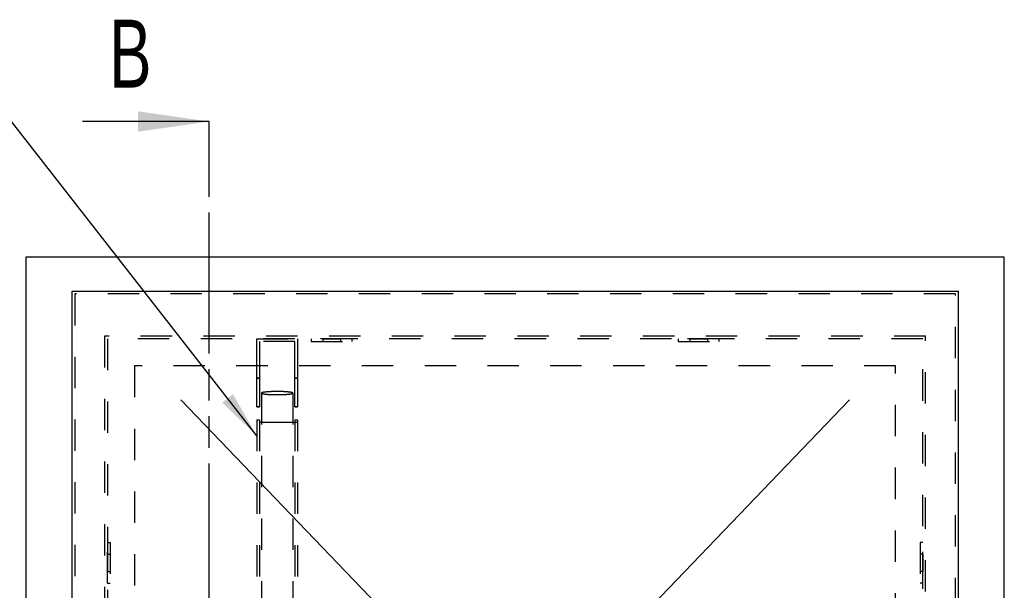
# Model space of a CAD drawing. Header units: millimetres. Extents: x 0 to 4200, y 0 to 2970.
# Tile 4 of 17: x 662 to 1387, y 1244 to 1664. Entities that reach past the tile are written whole.
import ezdxf

# ---------------------------------------------------------------- set-up
doc = ezdxf.new("R2010")
doc.units = ezdxf.units.MM
doc.header["$LTSCALE"] = 231
doc.linetypes.add('HIDDEN', pattern=[0.2, 0.1, -0.1])
doc.linetypes.add('PHANTOM', pattern=[0.8, 0.45, -0.05, 0.1, -0.05, 0.1, -0.05])
doc.layers.get('0').update_dxf_attribs({"linetype": 'CONTINUOUS'})
for name, color, linetype in [('005_AXIS', 7, 'CONTINUOUS'), ('007_CURVES', 7, 'CONTINUOUS'), ('053_NOTES', 7, 'CONTINUOUS'), ('DEFAULT_2', 8, 'HIDDEN'), ('HATCHING_BL1', 7, 'CONTINUOUS')]:
    doc.layers.add(name, color=color, linetype=linetype)
doc.styles.get("Standard").update_dxf_attribs({"font": 'txt', "width": 0.7})
doc.dimstyles.get("Standard").update_dxf_attribs({"dimtxt": 25, "dimasz": 35, "dimexe": 2, "dimexo": 1, "dimtad": 1, "dimtxsty": 'Standard', "dimblk": '_FILLED', "dimblk1": '_FILLED', "dimblk2": '_FILLED', "dimcen": 0.09, "dimazin": 2, "dimtol": 1, "dimtp": 0.01, "dimtm": 0.01, "dimtfac": 1, "dimtofl": 0, "dimtmove": 0, "dimatfit": 3, "dimldrblk": '_FILLED', "dimfxl": 1, "dimtolj": 1, "dimarcsym": 0})

# ---------------------------------------------------------------- blocks, each defined once
blk = doc.blocks.new('_FILLED')
at = {"color": 0, "linetype": 'ByBlock'}
blk.add_solid([(0, 0), (-1, 0.143), (-1, -0.143)], dxfattribs=at)
blk = doc.blocks.new('XSEC_FILLED')
at = {"color": 0, "linetype": 'ByBlock'}
blk.add_solid([(0, 0), (-1, 0.143), (-1, -0.143)], dxfattribs=at)
blk = doc.blocks.new('HATCHING_BL1', base_point=(743.66, 1094.23))
at = {"layer": 'HATCHING_BL1', "color": 7, "linetype": 'PHANTOM'}
for p, q in [((801.97, 1539.23), (801.97, 1589.23)), ((801.97, 679.12), (801.97, 1539.23))]:
    blk.add_line(p, q, dxfattribs=at)
at = {"layer": 'HATCHING_BL1', "color": 7, "linetype": 'Continuous', "insert": (728.3, 1664.23), "char_height": 50, "width": 58.9286, "attachment_point": 1, "line_spacing_factor": 0.9}
blk.add_mtext('B', dxfattribs=at)
at = {"layer": 'HATCHING_BL1', "color": 7, "linetype": 'Continuous'}
blk.add_leader([(801.97, 1589.23), (708.65, 1589.23)], dimstyle='Standard', override={"dimasz": 52.5, "dimtad": 0, "dimldrblk": 'XSEC_FILLED'}, dxfattribs=at)

msp = doc.modelspace()

# ---------------------------------------------------------------- linework, layer by layer
at = {"color": 7, "linetype": 'Continuous'}
for p, q in [((666.971, 1489.233), (666.971, 769.233)), ((1386.971, 1489.233), (666.971, 1489.233)), ((1386.971, 769.233), (1386.971, 1489.233)), ((700.971, 812.233), (700.971, 1464.233)), ((700.971, 1464.233), (1352.971, 1464.233)), ((1352.971, 1464.233), (1352.971, 812.233))]:
    msp.add_line(p, q, dxfattribs=at)
at = {"layer": '005_AXIS', "color": 8, "linetype": 'HIDDEN'}
for p, q in [((906.971, 1429.233), (876.971, 1429.233)), ((876.971, 1429.233), (876.971, 1427.233)), ((885.471, 1429.233), (885.471, 1427.233)), ((885.471, 1429.233), (898.471, 1429.233)), ((898.471, 1429.233), (898.471, 1427.233)), ((906.971, 1429.233), (906.971, 1427.233)), ((1176.971, 1429.233), (1146.971, 1429.233)), ((1146.971, 1429.233), (1146.971, 1427.233)), ((1155.471, 1429.233), (1155.471, 1427.233)), ((1155.471, 1429.233), (1168.471, 1429.233)), ((1168.471, 1429.233), (1168.471, 1427.233)), ((1176.971, 1429.233), (1176.971, 1427.233)), ((876.971, 1427.233), (906.971, 1427.233)), ((885.471, 1427.233), (898.471, 1427.233)), ((1146.971, 1427.233), (1176.971, 1427.233)), ((1155.471, 1427.233), (1168.471, 1427.233)), ((726.971, 1249.233), (726.971, 1279.233)), ((726.971, 1279.233), (728.971, 1279.233)), ((728.971, 1279.233), (728.971, 1249.233)), ((1326.971, 1279.233), (1324.971, 1279.233)), ((1324.971, 1279.233), (1324.971, 1249.233)), ((1326.971, 1249.233), (1326.971, 1279.233)), ((726.971, 1270.733), (728.971, 1270.733)), ((726.971, 1270.733), (726.971, 1257.733)), ((728.971, 1270.733), (728.971, 1257.733)), ((1326.971, 1270.733), (1324.971, 1270.733)), ((1324.971, 1270.733), (1324.971, 1257.733)), ((1326.971, 1270.733), (1326.971, 1257.733)), ((726.971, 1257.733), (728.971, 1257.733)), ((1326.971, 1257.733), (1324.971, 1257.733)), ((726.971, 1249.233), (728.971, 1249.233)), ((1326.971, 1249.233), (1324.971, 1249.233))]:
    msp.add_line(p, q, dxfattribs=at)
at = {"layer": '007_CURVES', "color": 4, "linetype": 'Continuous'}
for p, q in [((932.82, 1225.983), (780.971, 1384.233)), ((1121.121, 1225.983), (1272.971, 1384.233))]:
    msp.add_line(p, q, dxfattribs=at)
at = {"layer": 'DEFAULT_2', "color": 8, "linetype": 'HIDDEN'}
for p, q in [((702.971, 1462.233), (702.971, 814.233)), ((702.971, 1462.233), (702.971, 814.233)), ((1350.971, 1462.233), (702.971, 1462.233)), ((1350.971, 1462.233), (702.971, 1462.233)), ((1350.971, 814.233), (1350.971, 1462.233)), ((1350.971, 814.233), (1350.971, 1462.233)), ((724.971, 1431.233), (724.971, 827.233)), ((1328.971, 1431.233), (724.971, 1431.233)), ((726.971, 1429.233), (726.971, 829.233)), ((1326.971, 1429.233), (726.971, 1429.233)), ((836.971, 1429.233), (866.971, 1429.233)), ((836.971, 1409.233), (836.971, 1429.233)), ((866.971, 1429.233), (866.971, 1409.233)), ((1326.971, 829.233), (1326.971, 1429.233)), ((1328.971, 827.233), (1328.971, 1431.233)), ((838.971, 1427.233), (838.971, 1409.233)), ((864.971, 1427.233), (838.971, 1427.233)), ((864.971, 1409.233), (864.971, 1427.233)), ((746.971, 1409.233), (746.971, 849.233)), ((1306.971, 1409.233), (746.971, 1409.233)), ((836.971, 1400.233), (836.971, 1409.233)), ((838.971, 1409.233), (838.971, 1400.233)), ((864.971, 1400.233), (864.971, 1409.233)), ((866.971, 1409.233), (866.971, 1400.233)), ((1306.971, 849.233), (1306.971, 1409.233)), ((838.971, 1400.233), (836.971, 1400.233)), ((836.971, 1379.233), (836.971, 1400.233)), ((836.971, 1400.233), (838.971, 1400.233)), ((838.971, 1400.233), (838.971, 1379.233)), ((866.971, 1400.233), (864.971, 1400.233)), ((864.971, 1379.233), (864.971, 1400.233)), ((864.971, 1400.233), (866.971, 1400.233)), ((866.971, 1400.233), (866.971, 1379.233)), ((840.471, 1389.233), (840.471, 1039.233)), ((863.471, 1389.233), (863.471, 1039.233)), ((836.971, 1379.233), (838.971, 1379.233)), ((838.971, 1379.233), (836.971, 1379.233)), ((864.971, 1379.233), (866.971, 1379.233)), ((866.971, 1379.233), (864.971, 1379.233)), ((836.971, 1369.63), (836.971, 1170.623)), ((836.971, 1369.63), (838.971, 1369.63)), ((838.971, 1369.63), (838.971, 1170.623)), ((864.971, 1369.63), (864.971, 1170.623)), ((864.971, 1369.63), (866.971, 1369.63)), ((866.971, 1369.63), (866.971, 1170.623)), ((866.971, 1367.64), (836.971, 1367.64)), ((838.971, 1367.839), (840.471, 1367.839)), ((840.471, 1367.839), (863.471, 1367.839)), ((863.471, 1367.839), (864.971, 1367.839))]:
    msp.add_line(p, q, dxfattribs=at)
for points, knots in [([(851.971, 1390.377), (851.223, 1390.377), (849.755, 1390.363), (847.625, 1390.3), (845.662, 1390.198), (843.94, 1390.061), (842.689, 1389.917), (841.859, 1389.782), (841.377, 1389.682), (840.996, 1389.581), (840.718, 1389.474), (840.537, 1389.375), (840.471, 1389.274), (840.471, 1389.233)], [0, 0, 0, 0, 0.1921346, 0.376961, 0.5474611, 0.6971915, 0.8205612, 0.8709262, 0.9131513, 0.9469452, 0.9722127, 0.9892883, 1, 1, 1, 1]), ([(840.471, 1389.233), (840.471, 1389.191), (840.537, 1389.09), (840.718, 1388.991), (840.996, 1388.884), (841.377, 1388.783), (841.859, 1388.684), (842.689, 1388.549), (843.94, 1388.404), (845.662, 1388.267), (847.625, 1388.165), (849.755, 1388.102), (851.223, 1388.088), (851.971, 1388.088)], [0, 0, 0, 0, 0.0107117, 0.0277873, 0.0530548, 0.0868487, 0.1290738, 0.1794388, 0.3028085, 0.4525389, 0.623039, 0.8078654, 1, 1, 1, 1]), ([(863.471, 1389.233), (863.471, 1389.274), (863.404, 1389.375), (863.223, 1389.474), (862.945, 1389.581), (862.564, 1389.682), (862.082, 1389.782), (861.252, 1389.917), (860.001, 1390.061), (858.279, 1390.198), (856.316, 1390.3), (854.186, 1390.363), (852.718, 1390.377), (851.971, 1390.377)], [0, 0, 0, 0, 0.0107117, 0.0277873, 0.0530548, 0.0868487, 0.1290738, 0.1794388, 0.3028085, 0.4525389, 0.623039, 0.8078654, 1, 1, 1, 1]), ([(851.971, 1388.088), (852.718, 1388.088), (854.186, 1388.102), (856.316, 1388.165), (858.279, 1388.267), (860.001, 1388.404), (861.252, 1388.549), (862.082, 1388.684), (862.564, 1388.783), (862.945, 1388.884), (863.223, 1388.991), (863.404, 1389.09), (863.471, 1389.191), (863.471, 1389.233)], [0, 0, 0, 0, 0.1921346, 0.376961, 0.5474611, 0.6971915, 0.8205612, 0.8709262, 0.9131513, 0.9469452, 0.9722127, 0.9892883, 1, 1, 1, 1])]:
    msp.add_open_spline(points, degree=3, knots=knots, dxfattribs=at)

# ---------------------------------------------------------------- block references
at = {"layer": 'HATCHING_BL1'}
msp.add_blockref('HATCHING_BL1', (743.658, 1094.233), dxfattribs=at)

# ---------------------------------------------------------------- leaders
at = {"layer": '053_NOTES', "color": 2, "linetype": 'Continuous', "annotation_type": 0, "has_hookline": 1, "hookline_direction": 1, "text_width": 391.312}
msp.add_leader([(836.971, 1357.708), (656.444, 1589.233), (606.444, 1589.233)], dimstyle='Standard', override={"dimtad": 0}, dxfattribs=at)

doc.saveas('drawing.dxf')
